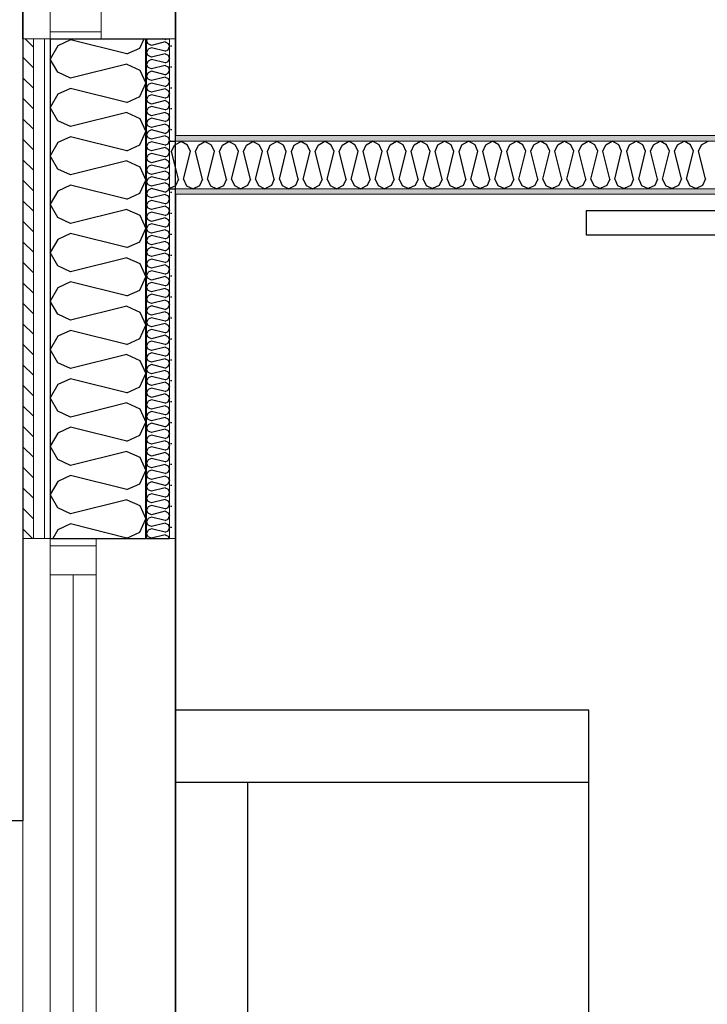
# Model space of a CAD drawing. Header units: millimetres. Extents: x -3836 to 10135, y -3581 to 11389.
# Tile 12 of 47: x -63 to 1360, y 2000 to 4038. Entities that reach past the tile are written whole.
import ezdxf
from ezdxf.enums import TextEntityAlignment as Align

# ---------------------------------------------------------------- set-up
doc = ezdxf.new("R2010")
doc.units = ezdxf.units.MM
doc.header["$LTSCALE"] = 0.5
doc.header["$MEASUREMENT"] = 0
doc.linetypes.add('PLINE', pattern=[0])
for name, color, linetype in [('231- Bærende yttervegger (Skravur)(Nye konstruksjoner)', 7, 'Continuous'), ('231- Bærende yttervegger(Nye konstruksjoner)', 7, 'Continuous'), ('242- Ikke-bærende innervegger (Skravur)(Nye konstruksjoner)', 7, 'Continuous'), ('242- Ikke-bærende innervegger(Nye konstruksjoner)', 7, 'Continuous'), ('244- Vinduer_ dører_ foldevegger(Nye konstruksjoner)', 7, 'Continuous'), ('251- Frittbærende dekker(Nye konstruksjoner)', 7, 'Continuous'), ('252- Gulv på grunn_ bunnplate(Nye konstruksjoner)', 7, 'Continuous'), ('556- Bilde og AV-systemer(Nye konstruksjoner)', 7, 'Continuous'), ('68-- Inventar (løst)(Nye konstruksjoner)', 7, 'Continuous'), ('862- M___Nettoareal(Nye konstruksjoner)', 7, 'Continuous'), ('862- M___Nettoareal(Polylinje)(Nye konstruksjoner)', 7, 'Continuous'), ('862- M___Nettoareal(Tekst)(Nye konstruksjoner)', 7, 'Continuous')]:
    doc.layers.add(name, color=color, linetype=linetype)
for name, color, linetype, lineweight in [('234- Vinduer_ dører_ porter(Nye konstruksjoner)', 7, 'Continuous', 0), ('235- Utvendig kledning og overflate(Nye konstruksjoner)', 7, 'Continuous', 0), ('236- Innvendig kledning og overflate(Nye konstruksjoner)', 7, 'Continuous', 0)]:
    doc.layers.add(name, color=color, linetype=linetype, lineweight=lineweight)
doc.styles.add('GENERATED_STYLE_1', font='arial.ttf')
pattern_1 = [(0, (0, 0), (0, 43.30127), [0, -25]), (0, (12.5, 21.65), (0, 43.30127), [0, -25])]

# ---------------------------------------------------------------- blocks, each defined once
blk = doc.blocks.new('Stue_7_1', base_point=(3069.5, 2556.6))
at = {"layer": '862- M___Nettoareal(Polylinje)(Nye konstruksjoner)', "flags": 128}
blk.add_lwpolyline([(259, 3675.9), (259, 259), (4405.4, 259), (4405.4, 2649), (4283.4, 2649), (4283.4, 3678.2)], close=True, dxfattribs=at)
at = {"layer": '862- M___Nettoareal(Tekst)(Nye konstruksjoner)', "style": 'GENERATED_STYLE_1'}
for tag, height, p in [('DUMMY_862', 100, (2863.7, 2870.9)), ('DUMMY_861', 100, (2787.4, 2848.1)), ('DUMMY_863', 200, (3351.7, 2713.8)), ('ROOM_NAME', 200, (2787.4, 2668.1)), ('DUMMY_864', 100, (2787.4, 2399.5))]:
    blk.add_attdef(tag, text='', height=height, dxfattribs=at).set_placement(p, align=Align.TOP_LEFT)
blk = doc.blocks.new('VF_4_4', base_point=(1236.6, 4498.2))
at = {"layer": '862- M___Nettoareal(Polylinje)(Nye konstruksjoner)', "linetype": 'PLINE', "flags": 128}
blk.add_lwpolyline([(259, 3797.9), (2817.4, 3799.4), (2817.3, 5149.4), (769, 5148.2), (769, 5281.6), (259, 5281.6)], close=True, dxfattribs=at)
at = {"layer": '862- M___Nettoareal(Tekst)(Nye konstruksjoner)', "insert": (1040, 4316.7), "char_height": 100, "attachment_point": 1, "style": 'GENERATED_STYLE_1'}
blk.add_mtext('\\A1;{\\pql;\\pt0,50;\\fArial|b0|i0|c0|p0;\\W1.000000;3,5\\fArial|b0|i0|c0|p0;\\W1.000000;\\A1{\\H.66x;\\S^  ;}\\fArial|b0|i0|c0|p0;\\W1.000000; m\\fArial|b0|i0|c0|p0;\\W1.000000;\\A1{\\H.66x;\\S2^  ;}}', dxfattribs=at)
at = {"layer": '862- M___Nettoareal(Tekst)(Nye konstruksjoner)', "style": 'GENERATED_STYLE_1'}
for tag, height, p in [('DUMMY_862', 100, (1116.2, 4812.4)), ('DUMMY_861', 100, (1040, 4789.6)), ('DUMMY_863', 200, (1390.5, 4655.3)), ('ROOM_NAME', 200, (1040, 4609.6)), ('DUMMY_864', 100, (1040, 4341))]:
    blk.add_attdef(tag, text='', height=height, dxfattribs=at).set_placement(p, align=Align.TOP_LEFT)
blk = doc.blocks.new('*X26')
at = {"layer": '231- Bærende yttervegger (Skravur)(Nye konstruksjoner)', "linetype": 'PLINE'}
for p, q in [((201, 3997.9), (199, 3994.3)), ((202.7, 3987.6), (199, 3994.3)), ((237.4, 3996.8), (233.1, 3997.9)), ((237.4, 3996.8), (239.7, 3997.9)), ((202.7, 3976.6), (199, 3970)), ((209.2, 3984.7), (202.7, 3987.6)), ((209.2, 3979.6), (202.7, 3976.6)), ((237.4, 3991.7), (209.2, 3984.7)), ((237.4, 3972.5), (209.2, 3979.6)), ((237.4, 3991.7), (243.9, 3988.8)), ((237.4, 3972.5), (243.9, 3975.5)), ((243.9, 3988.8), (247, 3982.1)), ((243.9, 3975.5), (247, 3982.1)), ((202.7, 3963.4), (199, 3970)), ((209.2, 3960.4), (202.7, 3963.4)), ((209.2, 3955.3), (202.7, 3952.3)), ((237.4, 3967.4), (209.2, 3960.4)), ((237.4, 3948.3), (209.2, 3955.3)), ((237.4, 3967.4), (243.9, 3964.5)), ((243.9, 3964.5), (247, 3957.8)), ((243.9, 3951.2), (247, 3957.8)), ((202.7, 3952.3), (199, 3945.7)), ((202.7, 3939.1), (199, 3945.7)), ((209.2, 3936.1), (202.7, 3939.1)), ((237.4, 3943.2), (209.2, 3936.1)), ((237.4, 3948.3), (243.9, 3951.2)), ((237.4, 3943.2), (243.9, 3940.2)), ((243.9, 3940.2), (247, 3933.6)), ((243.9, 3926.9), (247, 3933.6)), ((202.7, 3928.1), (199, 3921.4)), ((202.7, 3914.8), (199, 3921.4)), ((209.2, 3931), (202.7, 3928.1)), ((209.2, 3911.8), (202.7, 3914.8)), ((237.4, 3924), (209.2, 3931)), ((237.4, 3918.9), (209.2, 3911.8)), ((237.4, 3924), (243.9, 3926.9)), ((237.4, 3918.9), (243.9, 3915.9)), ((243.9, 3915.9), (247, 3909.3)), ((202.7, 3903.8), (199, 3897.1)), ((202.7, 3890.5), (199, 3897.1)), ((209.2, 3906.7), (202.7, 3903.8)), ((237.4, 3899.7), (209.2, 3906.7)), ((237.4, 3894.6), (209.2, 3887.6)), ((237.4, 3899.7), (243.9, 3902.7)), ((237.4, 3894.6), (243.9, 3891.6)), ((243.9, 3902.7), (247, 3909.3)), ((202.7, 3879.5), (199, 3872.9)), ((202.7, 3866.2), (199, 3872.9)), ((209.2, 3887.6), (202.7, 3890.5)), ((209.2, 3882.5), (202.7, 3879.5)), ((237.4, 3875.4), (209.2, 3882.5)), ((237.4, 3875.4), (243.9, 3878.4)), ((243.9, 3891.6), (247, 3885)), ((243.9, 3878.4), (247, 3885)), ((202.7, 3855.2), (199, 3848.6)), ((209.2, 3863.3), (202.7, 3866.2)), ((209.2, 3858.2), (202.7, 3855.2)), ((237.4, 3870.3), (209.2, 3863.3)), ((237.4, 3851.1), (209.2, 3858.2)), ((237.4, 3870.3), (243.9, 3867.4)), ((237.4, 3851.1), (243.9, 3854.1)), ((243.9, 3867.4), (247, 3860.7)), ((243.9, 3854.1), (247, 3860.7)), ((202.7, 3842), (199, 3848.6)), ((202.7, 3830.9), (199, 3824.3)), ((209.2, 3839), (202.7, 3842)), ((209.2, 3833.9), (202.7, 3830.9)), ((237.4, 3846), (209.2, 3839)), ((237.4, 3826.9), (209.2, 3833.9)), ((237.4, 3846), (243.9, 3843.1)), ((243.9, 3843.1), (247, 3836.4)), ((243.9, 3829.8), (247, 3836.4)), ((202.7, 3817.7), (199, 3824.3)), ((209.2, 3814.7), (202.7, 3817.7)), ((237.4, 3821.7), (209.2, 3814.7)), ((237.4, 3826.9), (243.9, 3829.8)), ((237.4, 3821.7), (243.9, 3818.8)), ((243.9, 3818.8), (247, 3812.2)), ((243.9, 3805.5), (247, 3812.2)), ((202.7, 3806.7), (199, 3800)), ((202.7, 3793.4), (199, 3800)), ((209.2, 3809.6), (202.7, 3806.7)), ((209.2, 3790.4), (202.7, 3793.4)), ((237.4, 3802.6), (209.2, 3809.6)), ((237.4, 3797.5), (209.2, 3790.4)), ((237.4, 3802.6), (243.9, 3805.5)), ((237.4, 3797.5), (243.9, 3794.5)), ((243.9, 3794.5), (247, 3787.9)), ((202.7, 3782.4), (199, 3775.7)), ((202.7, 3769.1), (199, 3775.7)), ((209.2, 3785.3), (202.7, 3782.4)), ((237.4, 3778.3), (209.2, 3785.3)), ((237.4, 3773.2), (209.2, 3766.1)), ((237.4, 3778.3), (243.9, 3781.2)), ((237.4, 3773.2), (243.9, 3770.2)), ((243.9, 3781.2), (247, 3787.9)), ((243.9, 3770.2), (247, 3763.6)), ((202.7, 3758.1), (199, 3751.5)), ((202.7, 3744.8), (199, 3751.5)), ((209.2, 3766.1), (202.7, 3769.1)), ((209.2, 3761), (202.7, 3758.1)), ((237.4, 3754), (209.2, 3761)), ((237.4, 3754), (243.9, 3757)), ((243.9, 3757), (247, 3763.6)), ((202.7, 3733.8), (199, 3727.2)), ((209.2, 3741.9), (202.7, 3744.8)), ((209.2, 3736.8), (202.7, 3733.8)), ((237.4, 3748.9), (209.2, 3741.9)), ((237.4, 3729.7), (209.2, 3736.8)), ((237.4, 3748.9), (243.9, 3745.9)), ((237.4, 3729.7), (243.9, 3732.7)), ((243.9, 3745.9), (247, 3739.3)), ((243.9, 3732.7), (247, 3739.3)), ((202.7, 3720.5), (199, 3727.2)), ((202.7, 3709.5), (199, 3702.9)), ((209.2, 3717.6), (202.7, 3720.5)), ((209.2, 3712.5), (202.7, 3709.5)), ((237.4, 3724.6), (209.2, 3717.6)), ((237.4, 3705.4), (209.2, 3712.5)), ((237.4, 3724.6), (243.9, 3721.7)), ((243.9, 3721.7), (247, 3715)), ((243.9, 3708.4), (247, 3715)), ((202.7, 3696.3), (199, 3702.9)), ((209.2, 3693.3), (202.7, 3696.3)), ((209.2, 3688.2), (202.7, 3685.2)), ((237.4, 3700.3), (209.2, 3693.3)), ((237.4, 3681.2), (209.2, 3688.2)), ((237.4, 3705.4), (243.9, 3708.4)), ((237.4, 3700.3), (243.9, 3697.4)), ((243.9, 3697.4), (247, 3690.8)), ((243.9, 3684.1), (247, 3690.8)), ((202.7, 3685.2), (199, 3678.6)), ((202.7, 3672), (199, 3678.6)), ((209.2, 3669), (202.7, 3672)), ((237.4, 3676.1), (209.2, 3669)), ((237.4, 3681.2), (243.9, 3684.1)), ((237.4, 3676.1), (243.9, 3673.1)), ((243.9, 3673.1), (247, 3666.5)), ((202.7, 3661), (199, 3654.3)), ((202.7, 3647.7), (199, 3654.3)), ((209.2, 3663.9), (202.7, 3661)), ((209.2, 3644.7), (202.7, 3647.7)), ((237.4, 3656.9), (209.2, 3663.9)), ((237.4, 3651.8), (209.2, 3644.7)), ((237.4, 3656.9), (243.9, 3659.8)), ((237.4, 3651.8), (243.9, 3648.8)), ((243.9, 3659.8), (247, 3666.5)), ((243.9, 3648.8), (247, 3642.2)), ((202.7, 3636.7), (199, 3630.1)), ((202.7, 3623.4), (199, 3630.1)), ((209.2, 3639.6), (202.7, 3636.7)), ((237.4, 3632.6), (209.2, 3639.6)), ((237.4, 3627.5), (209.2, 3620.5)), ((237.4, 3632.6), (243.9, 3635.6)), ((237.4, 3627.5), (243.9, 3624.5)), ((243.9, 3635.6), (247, 3642.2)), ((202.7, 3612.4), (199, 3605.8)), ((209.2, 3620.5), (202.7, 3623.4)), ((209.2, 3615.4), (202.7, 3612.4)), ((237.4, 3608.3), (209.2, 3615.4)), ((237.4, 3608.3), (243.9, 3611.3)), ((243.9, 3624.5), (247, 3617.9)), ((243.9, 3611.3), (247, 3617.9)), ((202.7, 3599.1), (199, 3605.8)), ((202.7, 3588.1), (199, 3581.5)), ((209.2, 3596.2), (202.7, 3599.1)), ((209.2, 3591.1), (202.7, 3588.1)), ((237.4, 3603.2), (209.2, 3596.2)), ((237.4, 3584), (209.2, 3591.1)), ((237.4, 3603.2), (243.9, 3600.3)), ((237.4, 3584), (243.9, 3587)), ((243.9, 3600.3), (247, 3593.6)), ((243.9, 3587), (247, 3593.6)), ((202.7, 3574.9), (199, 3581.5)), ((209.2, 3571.9), (202.7, 3574.9)), ((209.2, 3566.8), (202.7, 3563.8)), ((237.4, 3578.9), (209.2, 3571.9)), ((237.4, 3559.8), (209.2, 3566.8)), ((237.4, 3578.9), (243.9, 3576)), ((243.9, 3576), (247, 3569.3)), ((243.9, 3562.7), (247, 3569.3)), ((202.7, 3563.8), (199, 3557.2)), ((202.7, 3550.6), (199, 3557.2)), ((209.2, 3547.6), (202.7, 3550.6)), ((237.4, 3554.7), (209.2, 3547.6)), ((237.4, 3559.8), (243.9, 3562.7)), ((237.4, 3554.7), (243.9, 3551.7)), ((243.9, 3551.7), (247, 3545.1)), ((202.7, 3539.6), (199, 3532.9)), ((202.7, 3526.3), (199, 3532.9)), ((209.2, 3542.5), (202.7, 3539.6)), ((209.2, 3523.3), (202.7, 3526.3)), ((237.4, 3535.5), (209.2, 3542.5)), ((237.4, 3530.4), (209.2, 3523.3)), ((237.4, 3535.5), (243.9, 3538.4)), ((237.4, 3530.4), (243.9, 3527.4)), ((243.9, 3538.4), (247, 3545.1)), ((243.9, 3527.4), (247, 3520.8)), ((202.7, 3515.3), (199, 3508.6)), ((202.7, 3502), (199, 3508.6)), ((209.2, 3518.2), (202.7, 3515.3)), ((237.4, 3511.2), (209.2, 3518.2)), ((237.4, 3506.1), (209.2, 3499.1)), ((237.4, 3511.2), (243.9, 3514.2)), ((237.4, 3506.1), (243.9, 3503.1)), ((243.9, 3514.2), (247, 3520.8)), ((202.7, 3491), (199, 3484.4)), ((202.7, 3477.7), (199, 3484.4)), ((209.2, 3499.1), (202.7, 3502)), ((209.2, 3494), (202.7, 3491)), ((237.4, 3486.9), (209.2, 3494)), ((237.4, 3486.9), (243.9, 3489.9)), ((243.9, 3503.1), (247, 3496.5)), ((243.9, 3489.9), (247, 3496.5)), ((202.7, 3466.7), (199, 3460.1)), ((209.2, 3474.8), (202.7, 3477.7)), ((209.2, 3469.7), (202.7, 3466.7)), ((237.4, 3481.8), (209.2, 3474.8)), ((237.4, 3462.6), (209.2, 3469.7)), ((237.4, 3481.8), (243.9, 3478.9)), ((237.4, 3462.6), (243.9, 3465.6)), ((243.9, 3478.9), (247, 3472.2)), ((243.9, 3465.6), (247, 3472.2)), ((202.7, 3453.5), (199, 3460.1)), ((209.2, 3450.5), (202.7, 3453.5)), ((209.2, 3445.4), (202.7, 3442.4)), ((237.4, 3457.5), (209.2, 3450.5)), ((237.4, 3438.4), (209.2, 3445.4)), ((237.4, 3457.5), (243.9, 3454.6)), ((243.9, 3454.6), (247, 3447.9)), ((243.9, 3441.3), (247, 3447.9)), ((202.7, 3442.4), (199, 3435.8)), ((202.7, 3429.2), (199, 3435.8)), ((209.2, 3426.2), (202.7, 3429.2)), ((237.4, 3433.2), (209.2, 3426.2)), ((237.4, 3438.4), (243.9, 3441.3)), ((237.4, 3433.2), (243.9, 3430.3)), ((243.9, 3430.3), (247, 3423.7)), ((243.9, 3417), (247, 3423.7)), ((202.7, 3418.1), (199, 3411.5)), ((202.7, 3404.9), (199, 3411.5)), ((209.2, 3421.1), (202.7, 3418.1)), ((209.2, 3401.9), (202.7, 3404.9)), ((237.4, 3414.1), (209.2, 3421.1)), ((237.4, 3409), (209.2, 3401.9)), ((237.4, 3414.1), (243.9, 3417)), ((237.4, 3409), (243.9, 3406)), ((243.9, 3406), (247, 3399.4)), ((202.7, 3393.9), (199, 3387.2)), ((202.7, 3380.6), (199, 3387.2)), ((209.2, 3396.8), (202.7, 3393.9)), ((237.4, 3389.8), (209.2, 3396.8)), ((237.4, 3384.7), (209.2, 3377.6)), ((237.4, 3389.8), (243.9, 3392.7)), ((237.4, 3384.7), (243.9, 3381.7)), ((243.9, 3392.7), (247, 3399.4)), ((202.7, 3369.6), (199, 3363)), ((202.7, 3356.3), (199, 3363)), ((209.2, 3377.6), (202.7, 3380.6)), ((209.2, 3372.5), (202.7, 3369.6)), ((237.4, 3365.5), (209.2, 3372.5)), ((237.4, 3365.5), (243.9, 3368.5)), ((243.9, 3381.7), (247, 3375.1)), ((243.9, 3368.5), (247, 3375.1)), ((202.7, 3345.3), (199, 3338.7)), ((209.2, 3353.4), (202.7, 3356.3)), ((209.2, 3348.3), (202.7, 3345.3)), ((237.4, 3360.4), (209.2, 3353.4)), ((237.4, 3341.2), (209.2, 3348.3)), ((237.4, 3360.4), (243.9, 3357.4)), ((237.4, 3341.2), (243.9, 3344.2)), ((243.9, 3357.4), (247, 3350.8)), ((243.9, 3344.2), (247, 3350.8)), ((202.7, 3332), (199, 3338.7)), ((209.2, 3329.1), (202.7, 3332)), ((209.2, 3324), (202.7, 3321)), ((237.4, 3336.1), (209.2, 3329.1)), ((237.4, 3316.9), (209.2, 3324)), ((237.4, 3336.1), (243.9, 3333.2)), ((243.9, 3333.2), (247, 3326.5)), ((243.9, 3319.9), (247, 3326.5)), ((202.7, 3321), (199, 3314.4)), ((202.7, 3307.8), (199, 3314.4)), ((209.2, 3304.8), (202.7, 3307.8)), ((237.4, 3311.8), (209.2, 3304.8)), ((237.4, 3316.9), (243.9, 3319.9)), ((237.4, 3311.8), (243.9, 3308.9)), ((243.9, 3308.9), (247, 3302.3)), ((243.9, 3295.6), (247, 3302.3)), ((202.7, 3296.7), (199, 3290.1)), ((202.7, 3283.5), (199, 3290.1)), ((209.2, 3299.7), (202.7, 3296.7)), ((209.2, 3280.5), (202.7, 3283.5)), ((237.4, 3292.7), (209.2, 3299.7)), ((237.4, 3287.6), (209.2, 3280.5)), ((237.4, 3292.7), (243.9, 3295.6)), ((237.4, 3287.6), (243.9, 3284.6)), ((243.9, 3284.6), (247, 3278)), ((202.7, 3272.5), (199, 3265.8)), ((202.7, 3259.2), (199, 3265.8)), ((209.2, 3275.4), (202.7, 3272.5)), ((237.4, 3268.4), (209.2, 3275.4)), ((237.4, 3263.3), (209.2, 3256.2)), ((237.4, 3268.4), (243.9, 3271.3)), ((237.4, 3263.3), (243.9, 3260.3)), ((243.9, 3271.3), (247, 3278)), ((243.9, 3260.3), (247, 3253.7)), ((202.7, 3248.2), (199, 3241.5)), ((202.7, 3234.9), (199, 3241.5)), ((209.2, 3256.2), (202.7, 3259.2)), ((209.2, 3251.1), (202.7, 3248.2)), ((237.4, 3244.1), (209.2, 3251.1)), ((237.4, 3244.1), (243.9, 3247.1)), ((243.9, 3247.1), (247, 3253.7)), ((202.7, 3223.9), (199, 3217.3)), ((209.2, 3232), (202.7, 3234.9)), ((209.2, 3226.9), (202.7, 3223.9)), ((237.4, 3239), (209.2, 3232)), ((237.4, 3219.8), (209.2, 3226.9)), ((237.4, 3239), (243.9, 3236)), ((237.4, 3219.8), (243.9, 3222.8)), ((243.9, 3236), (247, 3229.4)), ((243.9, 3222.8), (247, 3229.4)), ((202.7, 3210.6), (199, 3217.3)), ((202.7, 3199.6), (199, 3193)), ((209.2, 3207.7), (202.7, 3210.6)), ((209.2, 3202.6), (202.7, 3199.6)), ((237.4, 3214.7), (209.2, 3207.7)), ((237.4, 3195.5), (209.2, 3202.6)), ((237.4, 3214.7), (243.9, 3211.8)), ((243.9, 3211.8), (247, 3205.1)), ((243.9, 3198.5), (247, 3205.1)), ((202.7, 3186.4), (199, 3193)), ((209.2, 3183.4), (202.7, 3186.4)), ((237.4, 3190.4), (209.2, 3183.4)), ((237.4, 3195.5), (243.9, 3198.5)), ((237.4, 3190.4), (243.9, 3187.5)), ((243.9, 3187.5), (247, 3180.8)), ((243.9, 3174.2), (247, 3180.8)), ((202.7, 3175.3), (199, 3168.7)), ((202.7, 3162.1), (199, 3168.7)), ((209.2, 3178.3), (202.7, 3175.3)), ((209.2, 3159.1), (202.7, 3162.1)), ((237.4, 3171.3), (209.2, 3178.3)), ((237.4, 3166.2), (209.2, 3159.1)), ((237.4, 3171.3), (243.9, 3174.2)), ((237.4, 3166.2), (243.9, 3163.2)), ((243.9, 3163.2), (247, 3156.6)), ((202.7, 3151.1), (199, 3144.4)), ((202.7, 3137.8), (199, 3144.4)), ((209.2, 3154), (202.7, 3151.1)), ((237.4, 3147), (209.2, 3154)), ((237.4, 3141.9), (209.2, 3134.8)), ((237.4, 3147), (243.9, 3149.9)), ((237.4, 3141.9), (243.9, 3138.9)), ((243.9, 3149.9), (247, 3156.6)), ((243.9, 3138.9), (247, 3132.3)), ((202.7, 3126.8), (199, 3120.1)), ((202.7, 3113.5), (199, 3120.1)), ((209.2, 3134.8), (202.7, 3137.8)), ((209.2, 3129.7), (202.7, 3126.8)), ((237.4, 3122.7), (209.2, 3129.7)), ((237.4, 3117.6), (209.2, 3110.6)), ((237.4, 3122.7), (243.9, 3125.7)), ((237.4, 3117.6), (243.9, 3114.6)), ((243.9, 3125.7), (247, 3132.3)), ((202.7, 3102.5), (199, 3095.9)), ((209.2, 3110.6), (202.7, 3113.5)), ((209.2, 3105.5), (202.7, 3102.5)), ((237.4, 3098.4), (209.2, 3105.5)), ((237.4, 3098.4), (243.9, 3101.4)), ((243.9, 3114.6), (247, 3108)), ((243.9, 3101.4), (247, 3108)), ((202.7, 3089.2), (199, 3095.9)), ((202.7, 3078.2), (199, 3071.6)), ((209.2, 3086.3), (202.7, 3089.2)), ((209.2, 3081.2), (202.7, 3078.2)), ((237.4, 3093.3), (209.2, 3086.3)), ((237.4, 3074.1), (209.2, 3081.2)), ((237.4, 3093.3), (243.9, 3090.4)), ((237.4, 3074.1), (243.9, 3077.1)), ((243.9, 3090.4), (247, 3083.7)), ((243.9, 3077.1), (247, 3083.7)), ((202.7, 3065), (199, 3071.6)), ((209.2, 3062), (202.7, 3065)), ((209.2, 3056.9), (202.7, 3053.9)), ((237.4, 3069), (209.2, 3062)), ((237.4, 3049.9), (209.2, 3056.9)), ((237.4, 3069), (243.9, 3066.1)), ((243.9, 3066.1), (247, 3059.4)), ((243.9, 3052.8), (247, 3059.4)), ((202.7, 3053.9), (199, 3047.3)), ((202.7, 3040.7), (199, 3047.3)), ((209.2, 3037.7), (202.7, 3040.7)), ((237.4, 3044.7), (209.2, 3037.7)), ((237.4, 3049.9), (243.9, 3052.8)), ((237.4, 3044.7), (243.9, 3041.8)), ((243.9, 3041.8), (247, 3035.2)), ((202.7, 3029.6), (199, 3023)), ((202.7, 3016.4), (199, 3023)), ((209.2, 3032.6), (202.7, 3029.6)), ((209.2, 3013.4), (202.7, 3016.4)), ((237.4, 3025.6), (209.2, 3032.6)), ((237.4, 3020.5), (209.2, 3013.4)), ((237.4, 3025.6), (243.9, 3028.5)), ((237.4, 3020.5), (243.9, 3017.5)), ((243.9, 3028.5), (247, 3035.2)), ((243.9, 3017.5), (247, 3010.9)), ((202.7, 3005.4), (199, 2998.7)), ((202.7, 2992.1), (199, 2998.7)), ((209.2, 3008.3), (202.7, 3005.4)), ((237.4, 3001.3), (209.2, 3008.3)), ((237.4, 2996.2), (209.2, 2989.1)), ((237.4, 3001.3), (243.9, 3004.2)), ((237.4, 2996.2), (243.9, 2993.2)), ((243.9, 3004.2), (247, 3010.9)), ((202.7, 2981.1), (199, 2974.5)), ((209.2, 2989.1), (202.7, 2992.1)), ((209.2, 2984), (202.7, 2981.1)), ((237.4, 2977), (209.2, 2984)), ((237.4, 2977), (243.9, 2980)), ((243.9, 2993.2), (247, 2986.6)), ((243.9, 2980), (247, 2986.6)), ((202.7, 2967.8), (199, 2974.5)), ((209.2, 2964.9), (202.7, 2967.8)), ((237.4, 2971.9), (209.2, 2964.9)), ((237.4, 2971.9), (243.9, 2968.9)), ((243.9, 2968.9), (246.2, 2964))]:
    blk.add_line(p, q, dxfattribs=at)
blk = doc.blocks.new('*X30')
at = {"layer": '231- Bærende yttervegger (Skravur)(Nye konstruksjoner)', "linetype": 'PLINE'}
for p, q in [((42.1, 3995.9), (15.3, 3983.7)), ((158.2, 3966.9), (42.1, 3995.9)), ((185.1, 3979.1), (194, 3997.9)), ((15.3, 3983.7), (0, 3956.3)), ((158.2, 3966.9), (185.1, 3979.1)), ((15.3, 3929), (0, 3956.3)), ((158.2, 3945.8), (42.1, 3916.8)), ((158.2, 3945.8), (185.1, 3933.6)), ((185.1, 3933.6), (198, 3906.2)), ((42.1, 3916.8), (15.3, 3929)), ((42.1, 3895.7), (15.3, 3883.5)), ((158.2, 3866.7), (42.1, 3895.7)), ((185.1, 3878.9), (198, 3906.2)), ((15.3, 3883.5), (0, 3856.2)), ((158.2, 3866.7), (185.1, 3878.9)), ((15.3, 3828.8), (0, 3856.2)), ((158.2, 3845.6), (42.1, 3816.6)), ((158.2, 3845.6), (185.1, 3833.4)), ((185.1, 3833.4), (198, 3806.1)), ((42.1, 3816.6), (15.3, 3828.8)), ((42.1, 3795.6), (15.3, 3783.4)), ((158.2, 3766.5), (42.1, 3795.6)), ((185.1, 3778.7), (198, 3806.1)), ((15.3, 3783.4), (0, 3756)), ((158.2, 3766.5), (185.1, 3778.7)), ((15.3, 3728.7), (0, 3756)), ((158.2, 3745.5), (42.1, 3716.5)), ((158.2, 3745.5), (185.1, 3733.3)), ((185.1, 3733.3), (198, 3705.9)), ((42.1, 3716.5), (15.3, 3728.7)), ((42.1, 3695.4), (15.3, 3683.2)), ((158.2, 3666.4), (42.1, 3695.4)), ((185.1, 3678.6), (198, 3705.9)), ((15.3, 3683.2), (0, 3655.8)), ((158.2, 3666.4), (185.1, 3678.6)), ((15.3, 3628.5), (0, 3655.8)), ((42.1, 3616.3), (15.3, 3628.5)), ((158.2, 3645.3), (42.1, 3616.3)), ((158.2, 3645.3), (185.1, 3633.1)), ((185.1, 3633.1), (198, 3605.8)), ((42.1, 3595.2), (15.3, 3583)), ((158.2, 3566.2), (42.1, 3595.2)), ((185.1, 3578.4), (198, 3605.8)), ((15.3, 3583), (0, 3555.7)), ((158.2, 3566.2), (185.1, 3578.4)), ((15.3, 3528.3), (0, 3555.7)), ((42.1, 3516.1), (15.3, 3528.3)), ((158.2, 3545.2), (42.1, 3516.1)), ((158.2, 3545.2), (185.1, 3533)), ((185.1, 3533), (198, 3505.6)), ((185.1, 3478.3), (198, 3505.6)), ((42.1, 3495.1), (15.3, 3482.9)), ((158.2, 3466.1), (42.1, 3495.1)), ((15.3, 3482.9), (0, 3455.5)), ((158.2, 3466.1), (185.1, 3478.3)), ((15.3, 3428.2), (0, 3455.5)), ((158.2, 3445), (42.1, 3416)), ((158.2, 3445), (185.1, 3432.8)), ((42.1, 3416), (15.3, 3428.2)), ((185.1, 3432.8), (198, 3405.4)), ((185.1, 3378.1), (198, 3405.4)), ((15.3, 3382.7), (0, 3355.4)), ((42.1, 3394.9), (15.3, 3382.7)), ((158.2, 3365.9), (42.1, 3394.9)), ((158.2, 3365.9), (185.1, 3378.1)), ((15.3, 3328), (0, 3355.4)), ((158.2, 3344.8), (42.1, 3315.8)), ((158.2, 3344.8), (185.1, 3332.6)), ((42.1, 3315.8), (15.3, 3328)), ((185.1, 3332.6), (198, 3305.3)), ((185.1, 3277.9), (198, 3305.3)), ((15.3, 3282.6), (0, 3255.2)), ((42.1, 3294.8), (15.3, 3282.6)), ((158.2, 3265.7), (42.1, 3294.8)), ((158.2, 3265.7), (185.1, 3277.9)), ((15.3, 3227.9), (0, 3255.2)), ((158.2, 3244.7), (42.1, 3215.6)), ((158.2, 3244.7), (185.1, 3232.5)), ((42.1, 3215.6), (15.3, 3227.9)), ((185.1, 3232.5), (198, 3205.1)), ((185.1, 3177.8), (198, 3205.1)), ((15.3, 3182.4), (0, 3155)), ((42.1, 3194.6), (15.3, 3182.4)), ((158.2, 3165.6), (42.1, 3194.6)), ((158.2, 3165.6), (185.1, 3177.8)), ((15.3, 3127.7), (0, 3155)), ((158.2, 3144.5), (42.1, 3115.5)), ((158.2, 3144.5), (185.1, 3132.3)), ((42.1, 3115.5), (15.3, 3127.7)), ((185.1, 3132.3), (198, 3105)), ((185.1, 3077.6), (198, 3105)), ((15.3, 3082.2), (0, 3054.9)), ((42.1, 3094.4), (15.3, 3082.2)), ((158.2, 3065.4), (42.1, 3094.4)), ((158.2, 3065.4), (185.1, 3077.6)), ((15.3, 3027.5), (0, 3054.9)), ((158.2, 3044.4), (42.1, 3015.3)), ((158.2, 3044.4), (185.1, 3032.2)), ((42.1, 3015.3), (15.3, 3027.5)), ((185.1, 3032.2), (198, 3004.8)), ((185.1, 2977.5), (198, 3004.8)), ((15.3, 2982.1), (5.2, 2964)), ((42.1, 2994.3), (15.3, 2982.1)), ((158.2, 2965.2), (42.1, 2994.3)), ((158.2, 2965.2), (185.1, 2977.5))]:
    blk.add_line(p, q, dxfattribs=at)
blk = doc.blocks.new('Vindu to-fags[1]')
at = {"layer": '234- Vinduer_ dører_ porter(Nye konstruksjoner)', "linetype": 'PLINE'}
for p, q in [((-57, 2964), (-57, 444)), ((0, 2949), (0, 2964)), ((95, 2964), (95, 2949)), ((259, 2964), (259, 444)), ((0, 2889), (0, 2949)), ((0, 2949), (95, 2949)), ((95, 2949), (95, 2889)), ((95, 2889), (0, 2889)), ((0, 996.5), (0, 2889)), ((47.5, 2889), (47.5, 996.5)), ((95, 2889), (95, 996.5))]:
    blk.add_line(p, q, dxfattribs=at)
at = {"layer": '235- Utvendig kledning og overflate(Nye konstruksjoner)', "linetype": 'PLINE'}
for p, q in [((-57, 2964), (-35, 2964)), ((-35, 2964), (-12, 2964)), ((-12, 2964), (0, 2964))]:
    blk.add_line(p, q, dxfattribs=at)
at = {"layer": '236- Innvendig kledning og overflate(Nye konstruksjoner)', "linetype": 'PLINE'}
for p, q in [((198, 2964), (199, 2964)), ((247, 2964), (259, 2964))]:
    blk.add_line(p, q, dxfattribs=at)
at = {"layer": '244- Vinduer_ dører_ foldevegger(Nye konstruksjoner)', "linetype": 'PLINE'}
for p, q in [((0, 2964), (95, 2964)), ((0, 2964), (95, 2964)), ((95, 2964), (198, 2964)), ((199, 2964), (247, 2964))]:
    blk.add_line(p, q, dxfattribs=at)
blk = doc.blocks.new('Dør[1]')
at = {"layer": '234- Vinduer_ dører_ porter(Nye konstruksjoner)', "linetype": 'PLINE'}
for p, q in [((0, 5002.9), (0, 5017.9)), ((0, 5017.9), (105, 5017.9)), ((105, 5002.9), (105, 5017.9)), ((0, 5002.9), (0, 4942.9)), ((105, 5002.9), (0, 5002.9)), ((105, 4942.9), (105, 5002.9)), ((0, 4072.9), (0, 4942.9)), ((0, 4942.9), (105, 4942.9)), ((0, 4942.9), (0, 4072.9)), ((105, 4942.9), (105, 4072.9)), ((105, 4072.9), (0, 4072.9)), ((0, 4072.9), (0, 4012.9)), ((105, 4012.9), (105, 4072.9)), ((0, 4012.9), (0, 3997.9)), ((0, 4012.9), (105, 4012.9)), ((0, 3997.9), (105, 3997.9)), ((105, 4012.9), (105, 3997.9))]:
    blk.add_line(p, q, dxfattribs=at)
at = {"layer": '235- Utvendig kledning og overflate(Nye konstruksjoner)', "linetype": 'PLINE'}
for p, q in [((-57, 5017.9), (-35, 5017.9)), ((-35, 5017.9), (-12, 5017.9)), ((-12, 5017.9), (0, 5017.9)), ((-57, 3997.9), (-35, 3997.9)), ((-35, 3997.9), (-12, 3997.9)), ((-12, 3997.9), (0, 3997.9))]:
    blk.add_line(p, q, dxfattribs=at)
at = {"layer": '236- Innvendig kledning og overflate(Nye konstruksjoner)', "linetype": 'PLINE'}
for p, q in [((198, 5017.9), (199, 5017.9)), ((247, 5017.9), (259, 5017.9)), ((198, 3997.9), (199, 3997.9)), ((247, 3997.9), (259, 3997.9))]:
    blk.add_line(p, q, dxfattribs=at)
at = {"layer": '244- Vinduer_ dører_ foldevegger(Nye konstruksjoner)', "linetype": 'PLINE'}
for p, q in [((-57, 3997.9), (-57, 5017.9)), ((0, 5017.9), (105, 5017.9)), ((0, 5017.9), (105, 5017.9)), ((105, 5017.9), (198, 5017.9)), ((199, 5017.9), (247, 5017.9)), ((259, 3997.9), (259, 5017.9)), ((0, 4942.9), (-870, 4942.9)), ((0, 3997.9), (105, 3997.9)), ((0, 3997.9), (105, 3997.9)), ((105, 3997.9), (198, 3997.9)), ((199, 3997.9), (247, 3997.9))]:
    blk.add_line(p, q, dxfattribs=at)
blk.add_arc((0, 4942.9), 870, 180, 270, dxfattribs=at)
blk = doc.blocks.new('*X130')
at = {"layer": '242- Ikke-bærende innervegger (Skravur)(Nye konstruksjoner)', "linetype": 'PLINE'}
for p, q in [((250.9, 3765), (256.9, 3778.3)), ((256.9, 3778.3), (259, 3779.5)), ((259, 3732.8), (250.9, 3765)), ((259, 3694.2), (247, 3688.5))]:
    blk.add_line(p, q, dxfattribs=at)
blk = doc.blocks.new('*X131')
at = {"layer": '242- Ikke-bærende innervegger (Skravur)(Nye konstruksjoner)', "linetype": 'PLINE'}
for p, q in [((259, 3779.5), (270.5, 3785.9)), ((284, 3778.3), (270.5, 3785.9)), ((290.1, 3765.1), (284, 3778.3)), ((300.5, 3765.1), (306.5, 3778.4)), ((306.5, 3778.4), (320.1, 3785.9)), ((333.6, 3778.4), (320.1, 3785.9)), ((339.6, 3765.1), (333.6, 3778.4)), ((350.1, 3765.1), (356.1, 3778.4)), ((356.1, 3778.4), (369.6, 3785.9)), ((383.2, 3778.4), (369.6, 3785.9)), ((389.2, 3765.1), (383.2, 3778.4)), ((399.6, 3765.1), (405.7, 3778.4)), ((405.7, 3778.4), (419.2, 3786)), ((432.7, 3778.4), (419.2, 3786)), ((438.8, 3765.2), (432.7, 3778.4)), ((449.2, 3765.2), (455.2, 3778.4)), ((455.2, 3778.4), (468.8, 3786)), ((482.3, 3778.5), (468.8, 3786)), ((488.4, 3765.2), (482.3, 3778.5)), ((498.8, 3765.2), (504.8, 3778.5)), ((504.8, 3778.5), (518.4, 3786)), ((531.9, 3778.5), (518.4, 3786)), ((537.9, 3765.2), (531.9, 3778.5)), ((548.4, 3765.2), (554.4, 3778.5)), ((554.4, 3778.5), (567.9, 3786.1)), ((581.5, 3778.5), (567.9, 3786.1)), ((587.5, 3765.2), (581.5, 3778.5)), ((597.9, 3765.2), (604, 3778.5)), ((604, 3778.5), (617.5, 3786.1)), ((631, 3778.5), (617.5, 3786.1)), ((637.1, 3765.3), (631, 3778.5)), ((647.5, 3765.3), (653.5, 3778.6)), ((653.5, 3778.6), (667.1, 3786.1)), ((680.6, 3778.6), (667.1, 3786.1)), ((686.7, 3765.3), (680.6, 3778.6)), ((697.1, 3765.3), (703.1, 3778.6)), ((703.1, 3778.6), (716.7, 3786.1)), ((730.2, 3778.6), (716.7, 3786.1)), ((736.2, 3765.3), (730.2, 3778.6)), ((746.7, 3765.3), (752.7, 3778.6)), ((752.7, 3778.6), (766.2, 3786.2)), ((779.8, 3778.6), (766.2, 3786.2)), ((785.8, 3765.4), (779.8, 3778.6)), ((796.2, 3765.4), (802.3, 3778.6)), ((802.3, 3778.6), (815.8, 3786.2)), ((829.3, 3778.7), (815.8, 3786.2)), ((835.4, 3765.4), (829.3, 3778.7)), ((845.8, 3765.4), (851.8, 3778.7)), ((851.8, 3778.7), (865.4, 3786.2)), ((878.9, 3778.7), (865.4, 3786.2)), ((885, 3765.4), (878.9, 3778.7)), ((895.4, 3765.4), (901.4, 3778.7)), ((901.4, 3778.7), (914.9, 3786.3)), ((928.5, 3778.7), (914.9, 3786.3)), ((934.5, 3765.4), (928.5, 3778.7)), ((945, 3765.4), (951, 3778.7)), ((951, 3778.7), (964.5, 3786.3)), ((978.1, 3778.7), (964.5, 3786.3)), ((984.1, 3765.5), (978.1, 3778.7)), ((994.5, 3765.5), (1000.6, 3778.8)), ((1000.6, 3778.8), (1014.1, 3786.3)), ((1027.6, 3778.8), (1014.1, 3786.3)), ((1033.7, 3765.5), (1027.6, 3778.8)), ((1044.1, 3765.5), (1050.1, 3778.8)), ((1050.1, 3778.8), (1063.7, 3786.3)), ((1077.2, 3778.8), (1063.7, 3786.3)), ((1083.3, 3765.5), (1077.2, 3778.8)), ((1093.7, 3765.5), (1099.7, 3778.8)), ((1099.7, 3778.8), (1113.2, 3786.4)), ((1126.8, 3778.8), (1113.2, 3786.4)), ((1132.8, 3765.6), (1126.8, 3778.8)), ((1143.3, 3765.6), (1149.3, 3778.8)), ((1149.3, 3778.8), (1162.8, 3786.4)), ((1176.4, 3778.9), (1162.8, 3786.4)), ((1182.4, 3765.6), (1176.4, 3778.9)), ((1192.8, 3765.6), (1198.9, 3778.9)), ((1198.9, 3778.9), (1212.4, 3786.4)), ((1225.9, 3778.9), (1212.4, 3786.4)), ((1232, 3765.6), (1225.9, 3778.9)), ((1242.4, 3765.6), (1248.4, 3778.9)), ((1248.4, 3778.9), (1262, 3786.5)), ((1275.5, 3778.9), (1262, 3786.5)), ((1281.6, 3765.6), (1275.5, 3778.9)), ((1292, 3765.6), (1298, 3778.9)), ((1298, 3778.9), (1311.5, 3786.5)), ((1325.1, 3778.9), (1311.5, 3786.5)), ((1331.1, 3765.7), (1325.1, 3778.9)), ((1341.5, 3765.7), (1347.6, 3779)), ((1347.6, 3779), (1361.1, 3786.5)), ((275.7, 3707.6), (290.1, 3765.1)), ((314.9, 3707.6), (300.5, 3765.1)), ((325.3, 3707.6), (339.6, 3765.1)), ((364.5, 3707.6), (350.1, 3765.1)), ((374.9, 3707.6), (389.2, 3765.1)), ((414, 3707.7), (399.6, 3765.1)), ((424.5, 3707.7), (438.8, 3765.2)), ((463.6, 3707.7), (449.2, 3765.2)), ((474, 3707.7), (488.4, 3765.2)), ((513.2, 3707.7), (498.8, 3765.2)), ((523.6, 3707.7), (537.9, 3765.2)), ((562.8, 3707.7), (548.4, 3765.2)), ((573.2, 3707.7), (587.5, 3765.2)), ((612.3, 3707.8), (597.9, 3765.2)), ((622.8, 3707.8), (637.1, 3765.3)), ((661.9, 3707.8), (647.5, 3765.3)), ((672.3, 3707.8), (686.7, 3765.3)), ((711.5, 3707.8), (697.1, 3765.3)), ((721.9, 3707.8), (736.2, 3765.3)), ((761.1, 3707.9), (746.7, 3765.3)), ((771.5, 3707.9), (785.8, 3765.4)), ((810.6, 3707.9), (796.2, 3765.4)), ((821.1, 3707.9), (835.4, 3765.4)), ((860.2, 3707.9), (845.8, 3765.4)), ((870.6, 3707.9), (885, 3765.4)), ((909.8, 3707.9), (895.4, 3765.4)), ((920.2, 3707.9), (934.5, 3765.4)), ((959.4, 3708), (945, 3765.4)), ((969.8, 3708), (984.1, 3765.5)), ((1008.9, 3708), (994.5, 3765.5)), ((1019.3, 3708), (1033.7, 3765.5)), ((1058.5, 3708), (1044.1, 3765.5)), ((1068.9, 3708), (1083.3, 3765.5)), ((1108.1, 3708.1), (1093.7, 3765.5)), ((1118.5, 3708.1), (1132.8, 3765.6)), ((1157.7, 3708.1), (1143.3, 3765.6)), ((1168.1, 3708.1), (1182.4, 3765.6)), ((1207.2, 3708.1), (1192.8, 3765.6)), ((1217.6, 3708.1), (1232, 3765.6)), ((1256.8, 3708.1), (1242.4, 3765.6)), ((1267.2, 3708.1), (1281.6, 3765.6)), ((1306.4, 3708.2), (1292, 3765.6)), ((1316.8, 3708.2), (1331.1, 3765.7)), ((1356, 3708.2), (1341.5, 3765.7)), ((265.3, 3707.6), (259, 3732.8)), ((259.3, 3694.3), (259, 3694.2)), ((265.3, 3707.6), (259.3, 3694.3)), ((275.7, 3707.6), (281.8, 3694.3)), ((281.8, 3694.3), (295.3, 3687.9)), ((308.9, 3694.3), (295.3, 3687.9)), ((314.9, 3707.6), (308.9, 3694.3)), ((325.3, 3707.6), (331.4, 3694.3)), ((331.4, 3694.3), (344.9, 3687.9)), ((358.4, 3694.3), (344.9, 3687.9)), ((364.5, 3707.6), (358.4, 3694.3)), ((374.9, 3707.6), (380.9, 3694.4)), ((380.9, 3694.4), (394.5, 3688)), ((408, 3694.4), (394.5, 3688)), ((414, 3707.7), (408, 3694.4)), ((424.5, 3707.7), (430.5, 3694.4)), ((430.5, 3694.4), (444, 3688)), ((457.6, 3694.4), (444, 3688)), ((463.6, 3707.7), (457.6, 3694.4)), ((474, 3707.7), (480.1, 3694.4)), ((480.1, 3694.4), (493.6, 3688)), ((507.2, 3694.4), (493.6, 3688)), ((513.2, 3707.7), (507.2, 3694.4)), ((523.6, 3707.7), (529.7, 3694.4)), ((529.7, 3694.4), (543.2, 3688)), ((556.7, 3694.5), (543.2, 3688)), ((562.8, 3707.7), (556.7, 3694.5)), ((573.2, 3707.7), (579.2, 3694.5)), ((579.2, 3694.5), (592.8, 3688.1)), ((606.3, 3694.5), (592.8, 3688.1)), ((612.3, 3707.8), (606.3, 3694.5)), ((622.8, 3707.8), (628.8, 3694.5)), ((628.8, 3694.5), (642.3, 3688.1)), ((655.9, 3694.5), (642.3, 3688.1)), ((661.9, 3707.8), (655.9, 3694.5)), ((672.3, 3707.8), (678.4, 3694.5)), ((678.4, 3694.5), (691.9, 3688.1)), ((705.5, 3694.5), (691.9, 3688.1)), ((711.5, 3707.8), (705.5, 3694.5)), ((721.9, 3707.8), (728, 3694.6)), ((728, 3694.6), (741.5, 3688.2)), ((755, 3694.6), (741.5, 3688.2)), ((761.1, 3707.9), (755, 3694.6)), ((771.5, 3707.9), (777.5, 3694.6)), ((777.5, 3694.6), (791.1, 3688.2)), ((804.6, 3694.6), (791.1, 3688.2)), ((810.6, 3707.9), (804.6, 3694.6)), ((821.1, 3707.9), (827.1, 3694.6)), ((827.1, 3694.6), (840.6, 3688.2)), ((854.2, 3694.6), (840.6, 3688.2)), ((860.2, 3707.9), (854.2, 3694.6)), ((870.6, 3707.9), (876.7, 3694.6)), ((876.7, 3694.6), (890.2, 3688.2)), ((903.8, 3694.7), (890.2, 3688.2)), ((909.8, 3707.9), (903.8, 3694.7)), ((920.2, 3707.9), (926.2, 3694.7)), ((926.2, 3694.7), (939.8, 3688.3)), ((953.3, 3694.7), (939.8, 3688.3)), ((959.4, 3708), (953.3, 3694.7)), ((969.8, 3708), (975.8, 3694.7)), ((975.8, 3694.7), (989.4, 3688.3)), ((1002.9, 3694.7), (989.4, 3688.3)), ((1008.9, 3708), (1002.9, 3694.7)), ((1019.3, 3708), (1025.4, 3694.7)), ((1025.4, 3694.7), (1038.9, 3688.3)), ((1052.5, 3694.7), (1038.9, 3688.3)), ((1058.5, 3708), (1052.5, 3694.7)), ((1068.9, 3708), (1075, 3694.8)), ((1075, 3694.8), (1088.5, 3688.4)), ((1102, 3694.8), (1088.5, 3688.4)), ((1108.1, 3708.1), (1102, 3694.8)), ((1118.5, 3708.1), (1124.5, 3694.8)), ((1124.5, 3694.8), (1138.1, 3688.4)), ((1151.6, 3694.8), (1138.1, 3688.4)), ((1157.7, 3708.1), (1151.6, 3694.8)), ((1168.1, 3708.1), (1174.1, 3694.8)), ((1174.1, 3694.8), (1187.7, 3688.4)), ((1201.2, 3694.8), (1187.7, 3688.4)), ((1207.2, 3708.1), (1201.2, 3694.8)), ((1217.6, 3708.1), (1223.7, 3694.8)), ((1223.7, 3694.8), (1237.2, 3688.4)), ((1250.8, 3694.9), (1237.2, 3688.4)), ((1256.8, 3708.1), (1250.8, 3694.9)), ((1267.2, 3708.1), (1273.3, 3694.9)), ((1273.3, 3694.9), (1286.8, 3688.5)), ((1300.3, 3694.9), (1286.8, 3688.5)), ((1306.4, 3708.2), (1300.3, 3694.9)), ((1316.8, 3708.2), (1322.8, 3694.9)), ((1322.8, 3694.9), (1336.4, 3688.5)), ((1349.9, 3694.9), (1336.4, 3688.5)), ((1356, 3708.2), (1349.9, 3694.9))]:
    blk.add_line(p, q, dxfattribs=at)
blk = doc.blocks.new('Hjørnesofa 02[19]', base_point=(259, 259))
at = {"layer": '68-- Inventar (løst)(Nye konstruksjoner)', "linetype": 'PLINE'}
for p, q in [((1114.3, 2459), (259, 2459)), ((409, 409), (409, 2459))]:
    blk.add_line(p, q, dxfattribs=at)
at = {"layer": '68-- Inventar (løst)(Nye konstruksjoner)', "linetype": 'PLINE', "flags": 128}
blk.add_lwpolyline([(2609, 259), (2609, 1114.3), (1114.3, 1114.3), (1114.3, 2609), (259, 2609), (259, 259)], close=True, dxfattribs=at)
blk = doc.blocks.new('TV flatskjerm[21]', base_point=(1108.7, 3592.5))
at = {"layer": '556- Bilde og AV-systemer(Nye konstruksjoner)', "linetype": 'PLINE', "flags": 128}
blk.add_lwpolyline([(1108.7, 3592.5), (2618.7, 3592.5), (2618.7, 3642.5), (1108.7, 3642.5)], close=True, dxfattribs=at)

msp = doc.modelspace()

# ---------------------------------------------------------------- hatches: boundary and pattern name
at = {"layer": '231- Bærende yttervegger (Skravur)(Nye konstruksjoner)', "linetype": 'Continuous'}
h = msp.add_hatch(dxfattribs=at)
h.set_pattern_fill('Skrålinjer_1', color=256, style=0, pattern_type=2)
h.set_pattern_definition([(315, (0, 0), (21.2132, 21.2132), [])])
h.paths.add_polyline_path([(-57, 2964), (-35, 2964), (-35, 3997.9), (-57, 3997.9)])
h = msp.add_hatch(dxfattribs=at)
h.set_pattern_fill('Prikker_tett', color=256, style=0, pattern_type=2)
h.set_pattern_definition(pattern_1)
h.paths.add_polyline_path([(-12, 2964), (0, 2964), (0, 3997.9), (-12, 3997.9)])
msp.add_hatch(color=256, dxfattribs=at).paths.add_polyline_path([(198, 2964), (199, 2964), (199, 3997.9), (198, 3997.9)])
h = msp.add_hatch(dxfattribs=at)
h.set_pattern_fill('Prikker_tett', color=256, style=0, pattern_type=2)
h.set_pattern_definition(pattern_1)
h.paths.add_polyline_path([(247, 3797.9), (259, 3797.9), (259, 3997.9), (247, 3997.9)])
h = msp.add_hatch(dxfattribs=at)
h.set_pattern_fill('Prikker_tett', color=256, style=0, pattern_type=2)
h.set_pattern_definition(pattern_1)
h.paths.add_polyline_path([(259, 3785.9), (259, 3797.9), (247, 3797.9), (247, 3785.9)])
h = msp.add_hatch(dxfattribs=at)
h.set_pattern_fill('Prikker_tett', color=256, style=0, pattern_type=2)
h.set_pattern_definition(pattern_1)
h.paths.add_polyline_path([(259, 3675.9), (259, 3687.9), (247, 3687.9), (247, 3675.9)])
h = msp.add_hatch(dxfattribs=at)
h.set_pattern_fill('Prikker_tett', color=256, style=0, pattern_type=2)
h.set_pattern_definition(pattern_1)
h.paths.add_polyline_path([(247, 3675.9), (247, 2964), (259, 2964), (259, 3675.9)])
at = {"layer": '242- Ikke-bærende innervegger (Skravur)(Nye konstruksjoner)', "linetype": 'Continuous'}
h = msp.add_hatch(dxfattribs=at)
h.set_pattern_fill('Prikker_tett', color=256, style=0, pattern_type=2)
h.set_pattern_definition(pattern_1)
h.paths.add_polyline_path([(2817.3, 3799.4), (259, 3797.9), (259, 3785.9), (2817.3, 3787.4)])
h = msp.add_hatch(dxfattribs=at)
h.set_pattern_fill('Prikker_tett', color=256, style=0, pattern_type=2)
h.set_pattern_definition(pattern_1)
h.paths.add_polyline_path([(2927.3, 3689.4), (259, 3687.9), (259, 3675.9), (2927.3, 3677.4)])

# ---------------------------------------------------------------- linework, layer by layer
at = {"layer": '231- Bærende yttervegger(Nye konstruksjoner)', "linetype": 'PLINE'}
for p, q in [((0, 3997.9), (0, 2964)), ((0, 3997.9), (105, 3997.9)), ((105, 3997.9), (198, 3997.9)), ((198, 2964), (198, 3997.9)), ((199, 2964), (199, 3997.9)), ((199, 3997.9), (247, 3997.9)), ((259, 3785.9), (247, 3785.9)), ((259, 3785.9), (247, 3785.9)), ((247, 3687.9), (259, 3687.9)), ((247, 3687.9), (259, 3687.9)), ((0, 2964), (95, 2964)), ((95, 2964), (198, 2964)), ((199, 2964), (247, 2964))]:
    msp.add_line(p, q, dxfattribs=at)
at = {"layer": '235- Utvendig kledning og overflate(Nye konstruksjoner)', "linetype": 'PLINE'}
for p, q in [((-57, 3997.9), (-35, 3997.9)), ((-35, 3997.9), (-35, 2964)), ((-35, 3997.9), (-12, 3997.9)), ((-12, 3997.9), (-12, 2964)), ((-12, 3997.9), (0, 3997.9)), ((-57, 2964), (-35, 2964)), ((-35, 2964), (-12, 2964)), ((-12, 2964), (0, 2964))]:
    msp.add_line(p, q, dxfattribs=at)
at = {"layer": '235- Utvendig kledning og overflate(Nye konstruksjoner)', "linetype": 'PLINE', "flags": 128}
msp.add_lwpolyline([(-57, 3997.9), (-57, 2964)], dxfattribs=at)
at = {"layer": '236- Innvendig kledning og overflate(Nye konstruksjoner)', "linetype": 'PLINE'}
for p, q in [((198, 3997.9), (199, 3997.9)), ((247, 3785.9), (247, 3997.9)), ((247, 3997.9), (259, 3997.9)), ((247, 3785.9), (247, 3687.9)), ((247, 3785.9), (247, 3687.9)), ((247, 2964), (247, 3687.9)), ((198, 2964), (199, 2964)), ((247, 2964), (259, 2964))]:
    msp.add_line(p, q, dxfattribs=at)
at = {"layer": '236- Innvendig kledning og overflate(Nye konstruksjoner)', "linetype": 'PLINE', "flags": 128}
for points in [[(259, 3797.9), (259, 3997.9)], [(2817.3, 3799.4), (259, 3797.9)], [(259, 3675.9), (2927.3, 3677.4)], [(259, 2964), (259, 3675.9)]]:
    msp.add_lwpolyline(points, dxfattribs=at)
at = {"layer": '242- Ikke-bærende innervegger(Nye konstruksjoner)', "linetype": 'PLINE'}
for p, q in [((2817.3, 3787.4), (259, 3785.9)), ((259, 3687.9), (2829.3, 3689.4))]:
    msp.add_line(p, q, dxfattribs=at)
at = {"layer": '251- Frittbærende dekker(Nye konstruksjoner)', "linetype": 'PLINE', "flags": 128}
msp.add_lwpolyline([(-57, 2379.9), (-2125.3, 2379.9), (-2125.3, 5687.9), (-57, 5687.9)], close=True, dxfattribs=at)
at = {"layer": '252- Gulv på grunn_ bunnplate(Nye konstruksjoner)', "linetype": 'PLINE', "flags": 128}
msp.add_lwpolyline([(259, 259), (259, 8929.6), (7540.4, 8929.6), (7519.3, -852.4), (4405.4, -852.4), (4405.4, 259)], close=True, dxfattribs=at)

# ---------------------------------------------------------------- block references
at = {"layer": '231- Bærende yttervegger(Nye konstruksjoner)'}
for name in ['*X30', '*X26']:
    msp.add_blockref(name, (0, 0), dxfattribs=at)
at = {"layer": '242- Ikke-bærende innervegger(Nye konstruksjoner)'}
for name in ['*X130', '*X131']:
    msp.add_blockref(name, (0, 0), dxfattribs=at)
at = {"layer": '244- Vinduer_ dører_ foldevegger(Nye konstruksjoner)', "linetype": 'PLINE'}
for name in ['Dør[1]', 'Vindu to-fags[1]']:
    msp.add_blockref(name, (0, 0), dxfattribs=at)
at = {"layer": '556- Bilde og AV-systemer(Nye konstruksjoner)', "linetype": 'PLINE'}
msp.add_blockref('TV flatskjerm[21]', (1108.7, 3592.5), dxfattribs=at)
at = {"layer": '68-- Inventar (løst)(Nye konstruksjoner)', "linetype": 'PLINE'}
msp.add_blockref('Hjørnesofa 02[19]', (259, 259), dxfattribs=at)
at = {"layer": '862- M___Nettoareal(Nye konstruksjoner)', "linetype": 'Continuous'}
for name, p in [('VF_4_4', (1236.6, 4498.2)), ('Stue_7_1', (3069.5, 2556.6))]:
    msp.add_blockref(name, p, dxfattribs=at)

doc.saveas('drawing.dxf')
